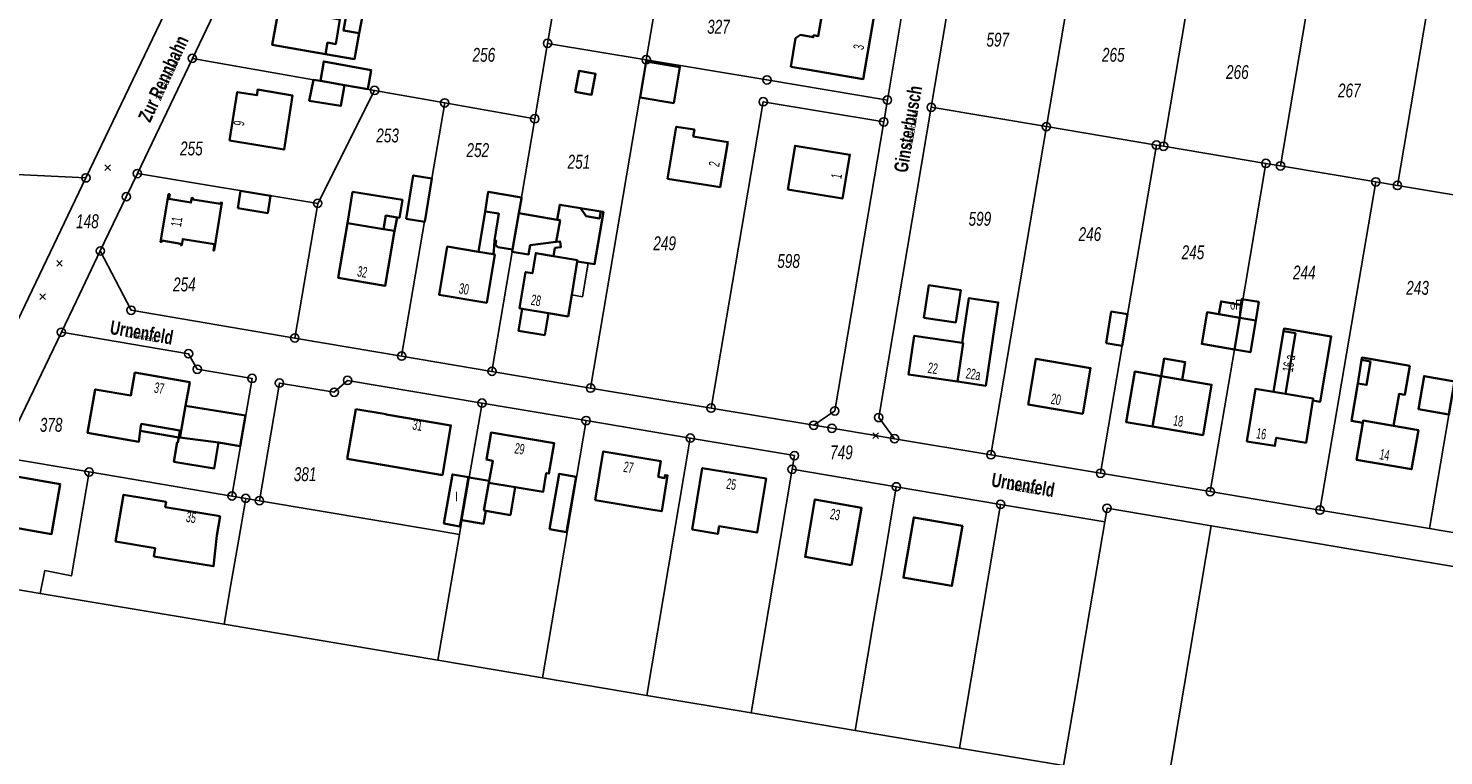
# Model space of a CAD drawing. Header units: metres. Extents: x 339653 to 341672, y 5744753 to 5747397.
# Tile 4 of 256: x 340199 to 340454, y 5745060 to 5745190. Entities that reach past the tile are written whole.
import ezdxf

# ---------------------------------------------------------------- set-up
doc = ezdxf.new("R2010")
doc.units = ezdxf.units.M
doc.header["$LTSCALE"] = 0.03
doc.header["$PDMODE"] = 3
doc.header["$PDSIZE"] = 0.5
for name, color, linetype, lineweight in [('B-Gebäude', 15, 'Continuous', 35), ('Flurstücke_Grenzpunkte', 7, 'Continuous', 25), ('Lagebezeichnungen', 7, 'Continuous', 25), ('Netzpunkte', 7, 'Continuous', 25), ('Siedlung', 7, 'Continuous', 25), ('Siedlungsflächen - Bauwerke u. Einrichtungen', 7, 'Continuous', 25), ('Verkehr', 7, 'Continuous', 25)]:
    doc.layers.add(name, color=color, linetype=linetype, lineweight=lineweight)
doc.styles.add('Flurstücksnummer - K 10 700', font='ariali.ttf', dxfattribs={"width": 0.7})
doc.styles.add('Hausnummern NRW', font='arial.ttf', dxfattribs={"width": 0.595})
doc.styles.add('Name - Bauwerken u. Einrichtungen - F 10', font='arialbd.ttf', dxfattribs={"width": 0.7})
doc.styles.add('Sonstiger Text_ Bezeichnung - N 7 380', font='arial.ttf', dxfattribs={"width": 0.7})
doc.styles.add('Textart 8113', font='arial.ttf', dxfattribs={"width": 0.7})

# ---------------------------------------------------------------- blocks, each defined once
blk = doc.blocks.new('Grenzpunkt mit Abmarkung (Marke)')
at = {"lineweight": -2}
blk.add_circle((0, 0), 0.499, dxfattribs=at)
blk = doc.blocks.new('Grenzpunkt. Abmarkung nach Quellenlage nicht zu spezifizieren')
at = {"lineweight": -2}
blk.add_hatch(color=256, dxfattribs=at).paths.add_polyline_path([(0, 0.165, -1), (0, -0.165, -1)], flags=0)
blk.add_point((0, 0), dxfattribs=at)

msp = doc.modelspace()

# ---------------------------------------------------------------- linework, layer by layer
at = {"layer": 'B-Gebäude'}
for points in [[(340252.827, 5745185.84), (340243.227, 5745187.514), (340244.783, 5745196.088), (340254.027, 5745194.487), (340254.213, 5745195.56), (340256.929, 5745195.091), (340259.81, 5745194.594), (340258.876, 5745189.584), (340258.011, 5745184.936)], [(340256.929, 5745195.091), (340256.032, 5745190.066), (340258.876, 5745189.584), (340258.011, 5745184.936), (340252.827, 5745185.84), (340253.204, 5745187.906), (340254.669, 5745187.638), (340255.423, 5745192.051), (340254.006, 5745192.31), (340254.238, 5745193.578), (340254.356, 5745193.557), (340254.51, 5745194.404), (340254.027, 5745194.487), (340254.213, 5745195.56)], [(340336.466, 5745183.529), (340337.332, 5745188.664), (340338.226, 5745189.289), (340340.529, 5745188.862), (340340.587, 5745189.205), (340341.422, 5745189.065), (340342.226, 5745193.855), (340340.313, 5745194.169), (340340.347, 5745194.376), (340351.394, 5745192.501), (340349.501, 5745181.331), (340339.437, 5745183.028)], [(340251.893, 5745181), (340252.51, 5745184.502), (340261.028, 5745182.937), (340260.426, 5745179.524), (340256.241, 5745180.233)], [(340309.395, 5745178.026), (340310.482, 5745184.498), (340316.536, 5745183.505), (340315.449, 5745177.002)], [(340297.72, 5745179.046), (340298.425, 5745182.788), (340301.389, 5745182.263), (340300.675, 5745178.522)], [(340235.526, 5745170.252), (340236.952, 5745179.001), (340240.525, 5745178.418), (340240.607, 5745179.431), (340246.911, 5745178.376), (340245.368, 5745168.655)], [(340251.893, 5745181), (340256.241, 5745180.233), (340255.57, 5745176.5), (340249.904, 5745177.444), (340250.637, 5745181.222)], [(340314.319, 5745163.383), (340315.889, 5745172.758), (340319.149, 5745172.235), (340318.949, 5745170.99), (340325.177, 5745169.993), (340323.781, 5745161.885)], [(340335.932, 5745161.468), (340337.249, 5745169.342), (340347.118, 5745167.723), (340345.785, 5745159.866)], [(340267.293, 5745156.187), (340268.585, 5745164.008), (340271.936, 5745163.439), (340270.65, 5745155.638)], [(340223.358, 5745152.015), (340223.141, 5745152.051), (340224.585, 5745160.643), (340224.802, 5745160.608), (340224.664, 5745159.761), (340228.621, 5745159.095), (340228.762, 5745159.961), (340228.989, 5745159.925), (340228.949, 5745159.678), (340233.923, 5745158.866), (340233.963, 5745159.111), (340234.18, 5745159.076), (340232.778, 5745150.471), (340232.659, 5745150.491), (340232.84, 5745151.596), (340227.152, 5745152.529), (340226.972, 5745151.423), (340226.754, 5745151.458), (340226.797, 5745151.715), (340223.398, 5745152.262)], [(340237.025, 5745158.083), (340237.541, 5745161.206), (340242.946, 5745160.342), (340242.428, 5745157.209)], [(340256.746, 5745155.414), (340257.68, 5745161.014), (340266.659, 5745159.576), (340266.118, 5745156.378), (340265.677, 5745156.449), (340265.247, 5745154.002), (340263.235, 5745154.337)], [(340282.964, 5745149.797), (340280.321, 5745150.242), (340281.516, 5745157.531), (340282.094, 5745161.058), (340288.076, 5745160.044), (340288.042, 5745159.847), (340287.574, 5745157.202), (340286.465, 5745150.647), (340283.819, 5745151.11), (340283.51, 5745151.363), (340283.356, 5745151.489), (340283.477, 5745152.251), (340283.18, 5745152.3), (340283.056, 5745150.354)], [(340263.235, 5745154.337), (340263.641, 5745156.782), (340265.677, 5745156.449), (340265.247, 5745154.002)], [(340281.516, 5745157.531), (340283.979, 5745157.127), (340283.18, 5745152.3), (340283.056, 5745150.354), (340282.964, 5745149.797), (340280.321, 5745150.242)], [(340286.397, 5745150.253), (340286.465, 5745150.647), (340287.574, 5745157.202), (340294.474, 5745156.032), (340294.988, 5745155.945), (340294.297, 5745152.022), (340289.596, 5745151.438), (340289.329, 5745149.781)], [(340298.087, 5745148.524), (340298.119, 5745148.72), (340293.806, 5745149.463), (340294.06, 5745150.941), (340295.124, 5745151.081), (340294.996, 5745152.109), (340294.297, 5745152.022), (340294.988, 5745155.945), (340294.474, 5745156.032), (340294.982, 5745158.705), (340298.671, 5745158.097), (340302.301, 5745157.5), (340302.794, 5745157.418), (340301.212, 5745148.03), (340300.031, 5745148.217)], [(340298.671, 5745158.097), (340302.301, 5745157.5), (340302.096, 5745156.248), (340299.698, 5745156.642)], [(340263.235, 5745154.337), (340265.247, 5745154.002), (340263.573, 5745144.156), (340255.107, 5745145.588), (340256.746, 5745155.414)], [(340280.321, 5745150.242), (340282.964, 5745149.797), (340283.25, 5745149.749), (340281.816, 5745141.095), (340273.243, 5745142.529), (340274.721, 5745151.184)], [(340288.188, 5745140.019), (340287.716, 5745140.1), (340288.787, 5745146.604), (340290.021, 5745146.401), (340290.614, 5745150.013), (340293.806, 5745149.463), (340298.119, 5745148.72), (340298.087, 5745148.524), (340297.089, 5745142.498), (340296.446, 5745138.613), (340292.903, 5745139.217)], [(340360.432, 5745138.399), (340361.315, 5745144.238), (340367.055, 5745143.37), (340366.149, 5745137.545)], [(340366.466, 5745126.896), (340367.466, 5745133.816), (340367.278, 5745133.845), (340368.518, 5745141.923), (340373.794, 5745141.137), (340371.531, 5745126.134)], [(340366.466, 5745126.896), (340367.466, 5745133.816), (340367.278, 5745133.845), (340368.518, 5745141.923), (340373.794, 5745141.137), (340371.531, 5745126.134)], [(340413.446, 5745139.014), (340413.846, 5745141.32), (340417.39, 5745140.707), (340417.216, 5745138.376)], [(340417.216, 5745138.376), (340417.39, 5745140.707), (340417.585, 5745141.746), (340420.636, 5745141.229), (340420.086, 5745137.9)], [(340288.188, 5745140.019), (340292.903, 5745139.217), (340292.228, 5745135.251), (340287.512, 5745136.044)], [(340393.192, 5745133.829), (340394.118, 5745139.498), (340397.017, 5745139.024), (340396.091, 5745133.356)], [(340417.216, 5745138.376), (340416.251, 5745132.677), (340410.393, 5745133.669), (340411.339, 5745139.371), (340413.446, 5745139.014)], [(340416.251, 5745132.677), (340417.216, 5745138.376), (340420.086, 5745137.9), (340419.144, 5745132.187)], [(340425.431, 5745124.697), (340423.289, 5745125.051), (340425.097, 5745135.951), (340425.177, 5745136.433), (340433.679, 5745135.031), (340431.703, 5745123.268), (340430.353, 5745123.484), (340430.415, 5745123.875)], [(340425.097, 5745135.951), (340427.23, 5745135.598), (340425.431, 5745124.697), (340423.289, 5745125.051)], [(340367.466, 5745133.816), (340366.466, 5745126.896), (340357.674, 5745128.166), (340358.681, 5745135.139), (340367.278, 5745133.845)], [(340379.146, 5745122.778), (340380.56, 5745131.004), (340390.398, 5745129.329), (340388.977, 5745121.102)], [(340403.075, 5745127.891), (340403.615, 5745131.026), (340407.406, 5745130.394), (340406.862, 5745127.239), (340412.138, 5745126.329), (340410.612, 5745117.28), (340401.543, 5745118.808)], [(340403.615, 5745131.026), (340407.406, 5745130.394), (340406.862, 5745127.239), (340403.075, 5745127.891)], [(340438.424, 5745126.581), (340439.135, 5745130.795), (340439.208, 5745131.228), (340447.785, 5745129.753), (340446.925, 5745124.52), (340445.871, 5745124.692), (340444.878, 5745118.925), (340439.402, 5745119.879), (340439.334, 5745119.476), (340437.282, 5745119.816)], [(340439.135, 5745130.795), (340440.75, 5745130.522), (340440.038, 5745126.308), (340438.424, 5745126.581)], [(340219.513, 5745118.034), (340219.261, 5745116.081), (340210.028, 5745117.681), (340211.416, 5745125.475), (340217.826, 5745124.424), (340218.539, 5745128.529), (340228.403, 5745126.816), (340227.647, 5745122.53), (340226.688, 5745117.085), (340226.641, 5745116.819), (340226.441, 5745116.852)], [(340403.075, 5745127.891), (340401.543, 5745118.808), (340396.78, 5745119.588), (340398.322, 5745128.71)], [(340455.848, 5745126.927), (340454.816, 5745120.98), (340449.335, 5745121.93), (340450.367, 5745127.878)], [(340430.415, 5745123.875), (340430.353, 5745123.484), (340429.138, 5745115.901), (340423.773, 5745116.806), (340423.528, 5745115.317), (340418.497, 5745116.146), (340420.031, 5745125.588), (340423.289, 5745125.051), (340425.431, 5745124.697)], [(340226.641, 5745116.819), (340226.688, 5745117.085), (340227.647, 5745122.53), (340238.438, 5745120.768), (340237.498, 5745115.259), (340233.575, 5745115.921)], [(340258.272, 5745121.943), (340263.703, 5745121.016), (340263.696, 5745120.977), (340275.354, 5745118.998), (340273.844, 5745110.087), (340263.403, 5745111.887), (340263.396, 5745111.848), (340256.734, 5745112.99)], [(340219.513, 5745118.034), (340219.673, 5745119.273), (340226.651, 5745118.084), (340226.441, 5745116.852)], [(340444.878, 5745118.925), (340449.337, 5745118.148), (340448.13, 5745111.118), (340438.224, 5745112.846), (340439.334, 5745119.476), (340439.402, 5745119.879)], [(340226.641, 5745116.819), (340233.575, 5745115.921), (340232.779, 5745111.241), (340225.558, 5745112.459), (340226.152, 5745115.977), (340226.269, 5745115.958), (340226.441, 5745116.852)], [(340282.2, 5745108.709), (340282.262, 5745109.045), (340282.928, 5745112.662), (340281.76, 5745112.86), (340282.587, 5745117.717), (340293.937, 5745115.815), (340292.996, 5745110.355), (340292.5, 5745110.44), (340291.976, 5745107.083), (340286.937, 5745107.921)], [(340301.308, 5745105.572), (340302.764, 5745114.32), (340313.127, 5745112.563), (340312.662, 5745109.734), (340313.797, 5745109.533), (340313.886, 5745110.072), (340314.317, 5745110.002), (340313.268, 5745103.576), (340311.692, 5745103.839)], [(340318.749, 5745100.266), (340320.572, 5745111.346), (340332.062, 5745109.451), (340330.429, 5745099.725), (340323.582, 5745100.853), (340323.354, 5745099.493)], [(340194.71, 5745100.995), (340196.242, 5745109.987), (340205.114, 5745108.469), (340203.552, 5745099.468)], [(340278.515, 5745109.69), (340277.189, 5745102.005), (340276.985, 5745100.826), (340274.106, 5745101.342), (340275.65, 5745110.205)], [(340278.515, 5745109.69), (340278.671, 5745109.662), (340282.262, 5745109.045), (340282.2, 5745108.709), (340281.317, 5745103.69), (340281.643, 5745103.635), (340281.247, 5745101.314), (340277.354, 5745101.977), (340277.189, 5745102.005)], [(340281.643, 5745103.635), (340281.317, 5745103.69), (340282.2, 5745108.709), (340286.937, 5745107.921), (340286.076, 5745102.877)], [(340293.075, 5745100.329), (340294.81, 5745110.272), (340297.904, 5745109.766), (340296.182, 5745099.805)], [(340233.277, 5745099.181), (340232.679, 5745093.664), (340221.958, 5745095.428), (340222.211, 5745096.906), (340215.056, 5745098.122), (340216.506, 5745106.546), (340224.163, 5745105.273), (340224.001, 5745104.297), (340233.855, 5745102.659), (340233.287, 5745099.179)], [(340347.425, 5745093.857), (340339.062, 5745095.336), (340340.816, 5745105.695), (340349.227, 5745104.191)], [(340356.983, 5745091.589), (340356.727, 5745091.633), (340356.866, 5745092.441), (340358.601, 5745102.463), (340367.345, 5745100.94), (340365.455, 5745090.119)]]:
    msp.add_lwpolyline(points, close=True, dxfattribs=at)
for points in [[(340258.011, 5745184.936), (340258.876, 5745189.584)], [(340252.827, 5745185.84), (340258.011, 5745184.936)], [(340265.247, 5745154.002), (340265.677, 5745156.449)], [(340280.321, 5745150.242), (340281.516, 5745157.531)], [(340298.671, 5745158.097), (340302.301, 5745157.5)], [(340423.289, 5745125.051), (340425.097, 5745135.951)], [(340403.615, 5745131.026), (340407.406, 5745130.394)], [(340438.424, 5745126.581), (340439.135, 5745130.795)], [(340219.513, 5745118.034), (340226.441, 5745116.852)]]:
    msp.add_lwpolyline(points, dxfattribs=at)
at = {"layer": 'Flurstücke_Grenzpunkte', "color": 83}
for points in [[(340289.912, 5745430.806), (340280.877, 5745373.403), (340273.196, 5745324.588), (340271.774, 5745315.575), (340271.267, 5745312.348), (340267.384, 5745287.677), (340263.501, 5745263.016), (340262.291, 5745255.108), (340260.889, 5745252.168), (340253.049, 5745235.735), (340244.96, 5745218.778), (340237.089, 5745202.281), (340228.876, 5745185.064), (340218.988, 5745164.339), (340216.997, 5745160.165), (340212.323, 5745150.403), (340208.012, 5745141.399), (340205.319, 5745135.775), (340194.554, 5745113.294), (340184.216, 5745091.706), (340164.275, 5745050.067)], [(340278.99, 5745413.04), (340270.599, 5745359.836), (340269.02, 5745349.825), (340260.978, 5745298.848), (340255.774, 5745265.857), (340254.842, 5745257.813), (340209.727, 5745163.561), (340162.397, 5745165.839), (340130.522, 5745165.151), (340123.011, 5745164.992), (340105.887, 5745168.244), (340069.4, 5745183.988), (340048.695, 5745197.003)], [(340157.934, 5745055.245), (340173.062, 5745086.821), (340209.727, 5745163.561), (340254.842, 5745257.813), (340255.774, 5745265.857), (340260.978, 5745298.848), (340269.02, 5745349.825), (340270.599, 5745359.836), (340278.99, 5745413.04)], [(340228.876, 5745185.064), (340237.089, 5745202.281)], [(340218.988, 5745164.339), (340228.876, 5745185.064)], [(340216.997, 5745160.165), (340218.988, 5745164.339)], [(340212.323, 5745150.403), (340216.997, 5745160.165)], [(340473.669, 5745090.603), (340449.554, 5745094.66), (340430.82, 5745097.812), (340412.087, 5745100.964), (340393.355, 5745104.116), (340392.94, 5745101.653), (340374.202, 5745104.806), (340355.463, 5745107.96), (340336.724, 5745111.114), (340337.138, 5745113.577), (340318.416, 5745116.727), (340299.684, 5745119.881), (340280.962, 5745123.033), (340256.779, 5745127.106), (340254.393, 5745124.974), (340244.538, 5745126.634), (340240.931, 5745105.469), (340238.466, 5745105.885), (340235.999, 5745106.301), (340239.611, 5745127.463), (340229.757, 5745129.123), (340228.199, 5745131.92), (340205.319, 5745135.775), (340208.012, 5745141.399), (340212.323, 5745150.403), (340217.855, 5745139.73), (340247.299, 5745134.74), (340266.504, 5745131.487), (340282.754, 5745128.734), (340300.482, 5745125.732), (340322.147, 5745122.118), (340340.623, 5745119.037), (340343.872, 5745118.495), (340351.742, 5745117.184), (340355.146, 5745116.616), (340372.461, 5745113.729), (340392.178, 5745110.413), (340411.915, 5745107.095), (340431.631, 5745103.78), (340451.345, 5745100.447), (340471.087, 5745097.109)], [(340208.012, 5745141.399), (340212.323, 5745150.403)], [(340205.319, 5745135.775), (340208.012, 5745141.399)], [(340194.554, 5745113.294), (340205.319, 5745135.775)]]:
    msp.add_lwpolyline(points, dxfattribs=at)
for points in [[(340292.749, 5745187.763), (340293.507, 5745192.236), (340296.425, 5745209.468), (340299.427, 5745227.193), (340302.93, 5745247.884), (340320.628, 5745244.738), (340313.404, 5745202.061), (340310.484, 5745184.812)], [(340351.742, 5745117.184), (340343.872, 5745118.495), (340340.623, 5745119.037), (340344.399, 5745121.609), (340353.196, 5745173.627), (340353.86, 5745177.559), (340356.775, 5745194.8), (340359.607, 5745211.545), (340363.396, 5745233.952), (340360.922, 5745237.576), (340363.918, 5745237.046), (340371.782, 5745235.65), (340375.128, 5745235.056), (340371.225, 5745232.359), (340361.735, 5745176.254), (340352.292, 5745120.435), (340355.146, 5745116.616)], [(340361.735, 5745176.254), (340371.225, 5745232.359), (340375.128, 5745235.056), (340392.448, 5745231.979), (340382.442, 5745172.775)], [(340402.246, 5745169.453), (340382.442, 5745172.775), (340392.448, 5745231.979), (340404.478, 5745229.842), (340413.545, 5745228.328), (340403.509, 5745169.241)], [(340421.923, 5745166.153), (340403.509, 5745169.241), (340413.545, 5745228.328), (340434.592, 5745224.813), (340431.905, 5745209.004), (340430.203, 5745198.996), (340424.545, 5745165.713)], [(340424.545, 5745165.713), (340430.203, 5745198.996), (340431.905, 5745209.004), (340434.592, 5745224.813), (340455.611, 5745221.304), (340445.583, 5745162.185), (340441.687, 5745162.839)], [(340445.583, 5745162.185), (340455.611, 5745221.304), (340476.676, 5745217.78), (340466.648, 5745158.645), (340461.391, 5745159.528)], [(340250.637, 5745181.222), (340228.876, 5745185.064), (340237.089, 5745202.281), (340293.507, 5745192.236), (340292.749, 5745187.763), (340290.452, 5745174.196), (340274.251, 5745177.055), (340261.64, 5745179.28), (340256.241, 5745180.233), (340251.893, 5745181)], [(340332.197, 5745181.181), (340310.484, 5745184.812), (340313.404, 5745202.061), (340335.108, 5745198.41), (340356.775, 5745194.8), (340353.86, 5745177.559)], [(340300.482, 5745125.732), (340282.754, 5745128.734), (340286.397, 5745150.253), (340286.465, 5745150.647), (340287.574, 5745157.202), (340290.452, 5745174.196), (340292.749, 5745187.763), (340310.484, 5745184.812)], [(340251.414, 5745158.971), (340218.988, 5745164.339), (340228.876, 5745185.064), (340250.637, 5745181.222), (340251.893, 5745181), (340256.241, 5745180.233), (340261.64, 5745179.28)], [(340322.147, 5745122.118), (340300.482, 5745125.732), (340310.484, 5745184.812), (340332.197, 5745181.181), (340353.86, 5745177.559), (340353.196, 5745173.627), (340331.528, 5745177.25)], [(340266.504, 5745131.487), (340247.299, 5745134.74), (340251.414, 5745158.971), (340261.64, 5745179.28), (340274.251, 5745177.055), (340271.936, 5745163.439)], [(340282.754, 5745128.734), (340266.504, 5745131.487), (340271.936, 5745163.439), (340274.251, 5745177.055), (340290.452, 5745174.196), (340287.574, 5745157.202), (340286.465, 5745150.647), (340286.397, 5745150.253)], [(340322.147, 5745122.118), (340331.528, 5745177.25), (340353.196, 5745173.627), (340344.399, 5745121.609), (340340.623, 5745119.037)], [(340372.461, 5745113.729), (340355.146, 5745116.616), (340352.292, 5745120.435), (340361.735, 5745176.254), (340382.442, 5745172.775)], [(340372.461, 5745113.729), (340382.442, 5745172.775), (340402.246, 5745169.453), (340396.091, 5745133.356), (340392.178, 5745110.413)], [(340392.178, 5745110.413), (340396.091, 5745133.356), (340402.246, 5745169.453), (340403.509, 5745169.241), (340421.923, 5745166.153), (340417.216, 5745138.376), (340416.251, 5745132.677), (340411.915, 5745107.095)], [(340158.403, 5745099.381), (340116.268, 5745135.482), (340130.522, 5745165.151), (340162.397, 5745165.839), (340209.727, 5745163.561), (340173.062, 5745086.821)], [(340212.323, 5745150.403), (340216.997, 5745160.165), (340218.988, 5745164.339), (340251.414, 5745158.971), (340247.299, 5745134.74), (340217.855, 5745139.73)], [(340431.631, 5745103.78), (340411.915, 5745107.095), (340416.251, 5745132.677), (340417.216, 5745138.376), (340421.923, 5745166.153), (340424.545, 5745165.713), (340441.687, 5745162.839)], [(340451.345, 5745100.447), (340431.631, 5745103.78), (340441.687, 5745162.839), (340445.583, 5745162.185), (340461.391, 5745159.528), (340455.848, 5745126.927)], [(340451.345, 5745100.447), (340455.848, 5745126.927), (340461.391, 5745159.528), (340466.648, 5745158.645), (340481.106, 5745156.215), (340471.087, 5745097.109)], [(340194.554, 5745113.294), (340205.319, 5745135.775), (340228.199, 5745131.92), (340229.757, 5745129.123), (340239.611, 5745127.463), (340235.999, 5745106.301), (340210.313, 5745110.636)], [(340272.053, 5745100.218), (340240.931, 5745105.469), (340244.538, 5745126.634), (340254.393, 5745124.974), (340256.779, 5745127.106), (340280.962, 5745123.033), (340278.671, 5745109.662), (340277.354, 5745101.977), (340276.913, 5745099.399)], [(340273.031, 5745076.749), (340276.913, 5745099.399), (340277.354, 5745101.977), (340278.671, 5745109.662), (340280.962, 5745123.033), (340299.684, 5745119.881), (340291.864, 5745073.578)], [(340291.864, 5745073.578), (340299.684, 5745119.881), (340318.416, 5745116.727), (340310.597, 5745070.424)], [(340310.597, 5745070.424), (340318.416, 5745116.727), (340337.138, 5745113.577), (340336.724, 5745111.114), (340329.35, 5745067.267)], [(340184.216, 5745091.706), (340194.554, 5745113.294), (340210.313, 5745110.636), (340207.127, 5745091.933), (340202.36, 5745092.876), (340201.533, 5745088.79)], [(340201.533, 5745088.79), (340202.36, 5745092.876), (340207.127, 5745091.933), (340210.313, 5745110.636), (340235.999, 5745106.301), (340238.466, 5745105.885), (340237.205, 5745098.515), (340235.811, 5745090.366), (340234.589, 5745083.223)], [(340329.35, 5745067.267), (340336.724, 5745111.114), (340355.463, 5745107.96), (340352.957, 5745093.089), (340351.966, 5745087.206), (340351.385, 5745083.756), (340348.075, 5745064.115)], [(340348.075, 5745064.115), (340351.385, 5745083.756), (340351.966, 5745087.206), (340352.957, 5745093.089), (340355.463, 5745107.96), (340374.202, 5745104.806), (340366.798, 5745060.964)], [(340234.589, 5745083.223), (340235.811, 5745090.366), (340237.205, 5745098.515), (340238.466, 5745105.885), (340240.931, 5745105.469), (340272.053, 5745100.218), (340276.913, 5745099.399), (340273.031, 5745076.749)], [(340366.798, 5745060.964), (340374.202, 5745104.806), (340392.94, 5745101.653), (340390.275, 5745085.834), (340388.778, 5745076.957), (340388.211, 5745073.592), (340385.552, 5745057.807)], [(340385.552, 5745057.807), (340388.211, 5745073.592), (340388.778, 5745076.957), (340390.275, 5745085.834), (340392.94, 5745101.653), (340393.355, 5745104.116), (340412.087, 5745100.964), (340404.266, 5745054.658)]]:
    msp.add_lwpolyline(points, close=True, dxfattribs=at)
at = {"layer": 'Netzpunkte', "color": 83}
for p in [(340213.639, 5745165.399), (340204.986, 5745148.174), (340201.969, 5745142.169)]:
    msp.add_point(p, dxfattribs=at)
at = {"layer": 'Siedlung', "color": 83}
for points in [[(340186.102, 5745363.94), (340269.02, 5745349.825), (340260.978, 5745298.848), (340256.861, 5745299.379), (340250.798, 5745300.337), (340249.85, 5745294.395), (340247.608, 5745294.749), (340247.127, 5745291.699), (340245.769, 5745283.09), (340233.294, 5745284.687), (340229.076, 5745261.485), (340254.842, 5745257.813), (340209.727, 5745163.561), (340162.397, 5745165.839)], [(340471.087, 5745097.109), (340451.345, 5745100.447), (340431.631, 5745103.78), (340411.915, 5745107.095), (340392.178, 5745110.413), (340372.461, 5745113.729), (340355.146, 5745116.616), (340352.292, 5745120.435), (340361.735, 5745176.254), (340371.225, 5745232.359), (340375.128, 5745235.056), (340392.448, 5745231.979), (340404.478, 5745229.842), (340413.545, 5745228.328), (340434.592, 5745224.813), (340455.611, 5745221.304)], [(340356.775, 5745194.8), (340353.86, 5745177.559), (340353.196, 5745173.627), (340344.399, 5745121.609), (340340.623, 5745119.037), (340322.147, 5745122.118), (340300.482, 5745125.732), (340282.754, 5745128.734), (340266.504, 5745131.487), (340247.299, 5745134.74), (340217.855, 5745139.73), (340212.323, 5745150.403), (340216.997, 5745160.165), (340218.988, 5745164.339), (340228.876, 5745185.064), (340237.089, 5745202.281)], [(340194.554, 5745113.294), (340205.319, 5745135.775), (340228.199, 5745131.92), (340229.757, 5745129.123), (340239.611, 5745127.463), (340235.999, 5745106.301), (340238.466, 5745105.885), (340240.931, 5745105.469), (340244.538, 5745126.634), (340254.393, 5745124.974), (340256.779, 5745127.106), (340280.962, 5745123.033), (340299.684, 5745119.881), (340318.416, 5745116.727), (340337.138, 5745113.577), (340336.724, 5745111.114), (340355.463, 5745107.96), (340374.202, 5745104.806), (340392.94, 5745101.653), (340393.355, 5745104.116), (340412.087, 5745100.964), (340430.82, 5745097.812), (340449.554, 5745094.66), (340473.669, 5745090.603)], [(340385.552, 5745057.807), (340366.798, 5745060.964), (340348.075, 5745064.115), (340329.35, 5745067.267), (340310.597, 5745070.424), (340291.864, 5745073.578), (340273.031, 5745076.749), (340234.589, 5745083.223), (340201.533, 5745088.79), (340184.216, 5745091.706)]]:
    msp.add_lwpolyline(points, dxfattribs=at)
msp.add_lwpolyline([(340162.397, 5745165.839), (340209.727, 5745163.561), (340173.062, 5745086.821), (340158.403, 5745099.381), (340116.268, 5745135.482), (340130.522, 5745165.151)], close=True, dxfattribs=at)
at = {"layer": 'Siedlungsflächen - Bauwerke u. Einrichtungen', "color": 83}
msp.add_lwpolyline([(340298.087, 5745148.524), (340300.031, 5745148.217), (340299.022, 5745142.173), (340297.089, 5745142.498)], close=True, dxfattribs=at)
at = {"layer": 'Verkehr', "color": 83}
for points in [[(340289.912, 5745430.806), (340280.877, 5745373.403), (340273.196, 5745324.588), (340271.774, 5745315.575), (340271.267, 5745312.348), (340267.384, 5745287.677), (340263.501, 5745263.016), (340262.291, 5745255.108), (340260.889, 5745252.168), (340253.049, 5745235.735), (340244.96, 5745218.778), (340237.089, 5745202.281), (340228.876, 5745185.064), (340218.988, 5745164.339), (340216.997, 5745160.165), (340212.323, 5745150.403), (340208.012, 5745141.399), (340205.319, 5745135.775), (340194.554, 5745113.294), (340184.216, 5745091.706), (340164.275, 5745050.067)], [(340157.934, 5745055.245), (340173.062, 5745086.821), (340209.727, 5745163.561), (340254.842, 5745257.813), (340255.774, 5745265.857), (340260.978, 5745298.848), (340269.02, 5745349.825), (340270.599, 5745359.836), (340278.99, 5745413.04)], [(340473.669, 5745090.603), (340449.554, 5745094.66), (340430.82, 5745097.812), (340412.087, 5745100.964), (340393.355, 5745104.116), (340392.94, 5745101.653), (340374.202, 5745104.806), (340355.463, 5745107.96), (340336.724, 5745111.114), (340337.138, 5745113.577), (340318.416, 5745116.727), (340299.684, 5745119.881), (340280.962, 5745123.033), (340256.779, 5745127.106), (340254.393, 5745124.974), (340244.538, 5745126.634), (340240.931, 5745105.469), (340238.466, 5745105.885), (340235.999, 5745106.301), (340239.611, 5745127.463), (340229.757, 5745129.123), (340228.199, 5745131.92), (340205.319, 5745135.775), (340208.012, 5745141.399), (340212.323, 5745150.403), (340217.855, 5745139.73), (340247.299, 5745134.74), (340266.504, 5745131.487), (340282.754, 5745128.734), (340300.482, 5745125.732), (340322.147, 5745122.118), (340340.623, 5745119.037), (340343.872, 5745118.495), (340351.742, 5745117.184), (340355.146, 5745116.616), (340372.461, 5745113.729), (340392.178, 5745110.413), (340411.915, 5745107.095), (340431.631, 5745103.78), (340451.345, 5745100.447), (340471.087, 5745097.109)]]:
    msp.add_lwpolyline(points, dxfattribs=at)
msp.add_lwpolyline([(340343.872, 5745118.495), (340340.623, 5745119.037), (340344.399, 5745121.609), (340353.196, 5745173.627), (340353.86, 5745177.559), (340356.775, 5745194.8), (340359.607, 5745211.545), (340363.396, 5745233.952), (340360.922, 5745237.576), (340363.918, 5745237.046), (340371.782, 5745235.65), (340375.128, 5745235.056), (340371.225, 5745232.359), (340361.735, 5745176.254), (340352.292, 5745120.435), (340355.146, 5745116.616), (340351.742, 5745117.184)], close=True, dxfattribs=at)

# ---------------------------------------------------------------- block references
at = {"layer": 'Flurstücke_Grenzpunkte', "color": 83, "xscale": 1.5, "yscale": 1.5, "zscale": 1.5}
for name, p in [('Grenzpunkt mit Abmarkung (Marke)', (340292.749, 5745187.763)), ('Grenzpunkt mit Abmarkung (Marke)', (340228.876, 5745185.064)), ('Grenzpunkt mit Abmarkung (Marke)', (340310.484, 5745184.812)), ('Grenzpunkt mit Abmarkung (Marke)', (340332.197, 5745181.181)), ('Grenzpunkt mit Abmarkung (Marke)', (340261.64, 5745179.28)), ('Grenzpunkt mit Abmarkung (Marke)', (340274.251, 5745177.055)), ('Grenzpunkt mit Abmarkung (Marke)', (340331.528, 5745177.25)), ('Grenzpunkt mit Abmarkung (Marke)', (340353.86, 5745177.559)), ('Grenzpunkt mit Abmarkung (Marke)', (340361.735, 5745176.254)), ('Grenzpunkt mit Abmarkung (Marke)', (340290.452, 5745174.196)), ('Grenzpunkt mit Abmarkung (Marke)', (340353.196, 5745173.627)), ('Grenzpunkt mit Abmarkung (Marke)', (340382.442, 5745172.775)), ('Grenzpunkt mit Abmarkung (Marke)', (340402.246, 5745169.453)), ('Grenzpunkt mit Abmarkung (Marke)', (340403.509, 5745169.241)), ('Grenzpunkt mit Abmarkung (Marke)', (340421.923, 5745166.153)), ('Grenzpunkt mit Abmarkung (Marke)', (340424.545, 5745165.713)), ('Grenzpunkt mit Abmarkung (Marke)', (340209.727, 5745163.561)), ('Grenzpunkt mit Abmarkung (Marke)', (340218.988, 5745164.339)), ('Grenzpunkt mit Abmarkung (Marke)', (340441.687, 5745162.839)), ('Grenzpunkt mit Abmarkung (Marke)', (340445.583, 5745162.185)), ('Grenzpunkt mit Abmarkung (Marke)', (340216.997, 5745160.165)), ('Grenzpunkt mit Abmarkung (Marke)', (340251.414, 5745158.971)), ('Grenzpunkt mit Abmarkung (Marke)', (340212.323, 5745150.403)), ('Grenzpunkt mit Abmarkung (Marke)', (340217.855, 5745139.73)), ('Grenzpunkt mit Abmarkung (Marke)', (340205.319, 5745135.775)), ('Grenzpunkt mit Abmarkung (Marke)', (340247.299, 5745134.74)), ('Grenzpunkt mit Abmarkung (Marke)', (340228.199, 5745131.92)), ('Grenzpunkt mit Abmarkung (Marke)', (340266.504, 5745131.487)), ('Grenzpunkt mit Abmarkung (Marke)', (340229.757, 5745129.123)), ('Grenzpunkt mit Abmarkung (Marke)', (340282.754, 5745128.734)), ('Grenzpunkt mit Abmarkung (Marke)', (340239.611, 5745127.463)), ('Grenzpunkt mit Abmarkung (Marke)', (340244.538, 5745126.634)), ('Grenzpunkt mit Abmarkung (Marke)', (340254.393, 5745124.974)), ('Grenzpunkt mit Abmarkung (Marke)', (340256.779, 5745127.106)), ('Grenzpunkt mit Abmarkung (Marke)', (340300.482, 5745125.732)), ('Grenzpunkt mit Abmarkung (Marke)', (340280.962, 5745123.033)), ('Grenzpunkt mit Abmarkung (Marke)', (340299.684, 5745119.881)), ('Grenzpunkt mit Abmarkung (Marke)', (340322.147, 5745122.118)), ('Grenzpunkt mit Abmarkung (Marke)', (340344.399, 5745121.609)), ('Grenzpunkt mit Abmarkung (Marke)', (340352.292, 5745120.435)), ('Grenzpunkt mit Abmarkung (Marke)', (340340.623, 5745119.037)), ('Grenzpunkt mit Abmarkung (Marke)', (340343.872, 5745118.495)), ('Grenzpunkt mit Abmarkung (Marke)', (340318.416, 5745116.727)), ('Grenzpunkt. Abmarkung nach Quellenlage nicht zu spezifizieren', (340351.742, 5745117.184)), ('Grenzpunkt mit Abmarkung (Marke)', (340355.146, 5745116.616)), ('Grenzpunkt mit Abmarkung (Marke)', (340337.138, 5745113.577)), ('Grenzpunkt mit Abmarkung (Marke)', (340372.461, 5745113.729)), ('Grenzpunkt mit Abmarkung (Marke)', (340210.313, 5745110.636)), ('Grenzpunkt mit Abmarkung (Marke)', (340336.724, 5745111.114)), ('Grenzpunkt mit Abmarkung (Marke)', (340392.178, 5745110.413)), ('Grenzpunkt mit Abmarkung (Marke)', (340355.463, 5745107.96)), ('Grenzpunkt mit Abmarkung (Marke)', (340235.999, 5745106.301)), ('Grenzpunkt mit Abmarkung (Marke)', (340238.466, 5745105.885)), ('Grenzpunkt mit Abmarkung (Marke)', (340240.931, 5745105.469)), ('Grenzpunkt mit Abmarkung (Marke)', (340374.202, 5745104.806)), ('Grenzpunkt mit Abmarkung (Marke)', (340411.915, 5745107.095)), ('Grenzpunkt mit Abmarkung (Marke)', (340393.355, 5745104.116)), ('Grenzpunkt mit Abmarkung (Marke)', (340431.631, 5745103.78))]:
    msp.add_blockref(name, p, dxfattribs=at)

# ---------------------------------------------------------------- texts
at = {"layer": 'B-Gebäude', "char_height": 1.75, "line_spacing_factor": 0.69, "style": 'Sonstiger Text_ Bezeichnung - N 7 380'}
for s, insert, attachment_point in [('oF', (340415.471, 5745139.843), 7), ('I', (340276.373, 5745106.227), 5)]:
    msp.add_mtext(s, dxfattribs=dict(at, insert=insert, attachment_point=attachment_point))
at = {"layer": 'Flurstücke_Grenzpunkte', "color": 83, "char_height": 2.5, "attachment_point": 8, "line_spacing_factor": 0.69, "style": 'Flurstücksnummer - K 10 700'}
for s, insert in [('327', (340323.476, 5745189.46)), ('597', (340373.7, 5745187.137)), ('256', (340281.292, 5745184.407)), ('265', (340394.475, 5745184.412)), ('266', (340416.792, 5745181.312)), ('267', (340436.919, 5745177.991)), ('253', (340263.977, 5745169.903)), ('255', (340228.692, 5745167.564)), ('252', (340280.208, 5745167.268)), ('251', (340298.384, 5745165.168)), ('148', (340210.001, 5745154.467)), ('599', (340370.488, 5745154.907)), ('249', (340313.803, 5745150.502)), ('246', (340390.272, 5745152.146)), ('245', (340408.797, 5745148.876)), ('598', (340336.09, 5745147.314)), ('254', (340227.441, 5745143.092)), ('244', (340428.826, 5745145.272)), ('243', (340449.195, 5745142.479)), ('378', (340203.478, 5745117.833)), ('749', (340345.59, 5745112.885)), ('381', (340249.149, 5745108.955))]:
    msp.add_mtext(s, dxfattribs=dict(at, insert=insert))
at = {"layer": 'Lagebezeichnungen', "color": 83, "line_spacing_factor": 0.69}
for s, insert, char_height, attachment_point, rotation, style in [('Zur Rennbahn', (340224.807, 5745180.873), 2.5, 8, 65.04301, 'Name - Bauwerken u. Einrichtungen - F 10'), ('3', (340349.651, 5745186.937), 1.9, 8, 80.34298, 'Hausnummern NRW'), ('Zur Rennbahn', (340224.807, 5745180.873), 1, 8, 65.04301, 'Textart 8113'), ('Ginsterbusch', (340358.82, 5745172.135), 2.5, 8, 80.24398, 'Name - Bauwerken u. Einrichtungen - F 10'), ('9', (340238.235, 5745173.234), 1.9, 8, 80.748, 'Hausnummern NRW'), ('Ginsterbusch', (340358.82, 5745172.135), 1, 8, 80.24398, 'Textart 8113'), ('2', (340323.655, 5745165.887), 1.9, 8, 80.24398, 'Hausnummern NRW'), ('1', (340345.645, 5745163.725), 1.9, 8, 80.34298, 'Hausnummern NRW'), ('11', (340226.967, 5745155.51), 1.9, 8, 80.451, 'Hausnummern NRW'), ('32', (340259.282, 5745145.681), 1.9, 8, 350.442, 'Hausnummern NRW'), ('30', (340277.568, 5745142.608), 1.9, 8, 350.54999, 'Hausnummern NRW'), ('28', (340290.516, 5745140.558), 1.9, 8, 350.34298, 'Hausnummern NRW'), ('Urnenfeld', (340219.547, 5745134.472), 2.5, 8, 350.14502, 'Name - Bauwerken u. Einrichtungen - F 10'), ('Urnenfeld', (340219.547, 5745134.472), 1, 8, 350.14502, 'Textart 8113'), ('22', (340361.894, 5745128.356), 1.9, 8, 351.74703, 'Hausnummern NRW'), ('16 a', (340426.067, 5745130.19), 1.9, 5, 80.582, 'Hausnummern NRW'), ('22a', (340369.148, 5745127.276), 1.9, 8, 351.45003, 'Hausnummern NRW'), ('37', (340222.754, 5745124.752), 1.9, 8, 350.14502, 'Hausnummern NRW'), ('20', (340384.012, 5745122.746), 1.9, 8, 350.34298, 'Hausnummern NRW'), ('31', (340269.207, 5745118.114), 1.9, 8, 350.36564, 'Hausnummern NRW'), ('18', (340406.015, 5745118.868), 1.9, 8, 350.442, 'Hausnummern NRW'), ('16', (340420.944, 5745116.55), 1.9, 8, 350.64901, 'Hausnummern NRW'), ('29', (340287.565, 5745113.842), 1.9, 8, 350.54999, 'Hausnummern NRW'), ('27', (340307.144, 5745110.533), 1.9, 8, 350.34298, 'Hausnummern NRW'), ('14', (340443.111, 5745112.796), 1.9, 8, 350.14502, 'Hausnummern NRW'), ('Urnenfeld', (340378.037, 5745107.032), 2.5, 8, 350.14502, 'Name - Bauwerken u. Einrichtungen - F 10'), ('25', (340325.633, 5745107.471), 1.9, 8, 350.64901, 'Hausnummern NRW'), ('Urnenfeld', (340378.037, 5745107.032), 1, 8, 350.14502, 'Textart 8113'), ('35', (340228.502, 5745101.51), 1.9, 8, 350.54999, 'Hausnummern NRW'), ('23', (340344.302, 5745102.024), 1.9, 8, 349.84801, 'Hausnummern NRW')]:
    msp.add_mtext(s, dxfattribs=dict(at, insert=insert, char_height=char_height, attachment_point=attachment_point, rotation=rotation, style=style))

doc.saveas('drawing.dxf')
